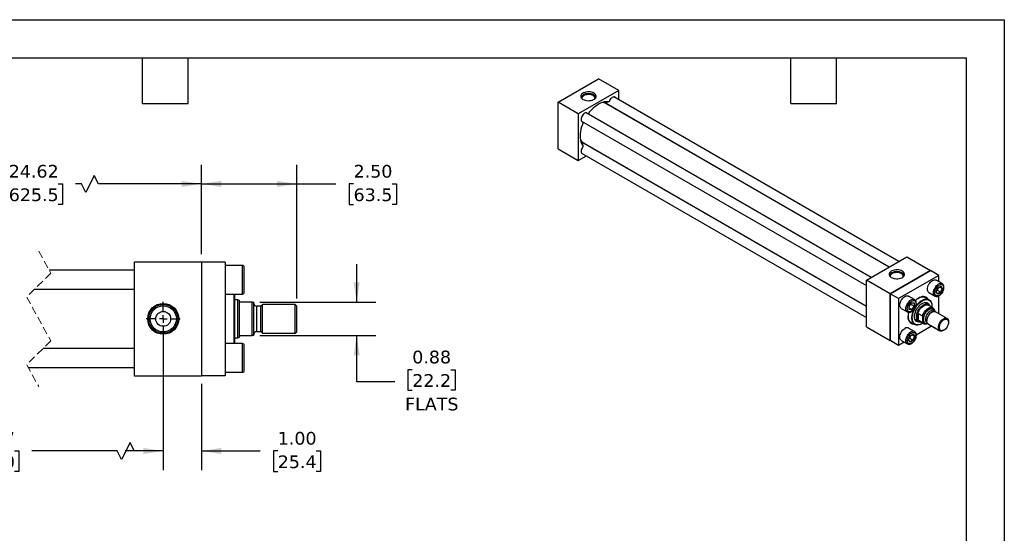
# Model space of a CAD drawing. Header units: inches. Extents: x 0 to 44, y 0 to 34.
# Tile 3 of 3: x 18.2 to 44, y 20.5 to 34. Entities that reach past the tile are written whole.
import ezdxf

# ---------------------------------------------------------------- set-up
doc = ezdxf.new("R2010")
doc.units = ezdxf.units.IN
doc.header["$LTSCALE"] = 4
doc.header["$MEASUREMENT"] = 0
for name, pattern in [('SLD-Center', [0.75, 0.6, -0.05, 0.05, -0.05]), ('SLD-Dashed', [0.075, 0.05, -0.025]), ('SLD-Solid', [0])]:
    doc.linetypes.add(name, pattern=pattern)
doc.layers.add('CENTER', color=40, linetype='SLD-Center')
doc.layers.add('DIMENSIONS', color=140, linetype='SLD-Solid', lineweight=25)
doc.layers.add('TEXT', color=140, linetype='SLD-Solid', lineweight=25)
doc.styles.add('SLDTEXTSTYLE0', font='VERDANA.TTF')
doc.dimstyles.new('SLDDIMSTYLE0', dxfattribs={"dimtxt": 0.339844, "dimasz": 0.52, "dimexe": 0, "dimexo": 0.0625, "dimgap": 0.084961, "dimtad": 0, "dimtih": 1, "dimtoh": 1, "dimrnd": 1e-09, "dimzin": 4, "dimdsep": 46, "dimtxsty": 'SLDTEXTSTYLE0', "dimsah": 1, "dimcen": 0.09, "dimadec": 0, "dimazin": 1, "dimtfac": 1, "dimtofl": 0, "dimtmove": 0, "dimatfit": 3, "dimfxl": 0, "dimfrac": 2, "dimtolj": 1, "dimtzin": 12, "dimarcsym": 0})
doc.dimstyles.new('SLDDIMSTYLE1', dxfattribs={"dimtxt": 0.339844, "dimasz": 0.52, "dimexe": 0, "dimexo": 0.0625, "dimgap": 0.084961, "dimtad": 0, "dimtih": 1, "dimtoh": 1, "dimrnd": 1e-09, "dimzin": 12, "dimdsep": 46, "dimtxsty": 'SLDTEXTSTYLE0', "dimsah": 1, "dimcen": 0.09, "dimadec": 0, "dimazin": 3, "dimtfac": 1, "dimtofl": 0, "dimtmove": 0, "dimatfit": 3, "dimfxl": 0, "dimfrac": 2, "dimtolj": 1, "dimtzin": 12, "dimarcsym": 0})
doc.dimstyles.new('SLDDIMSTYLE3', dxfattribs={"dimtxt": 0.339844, "dimasz": 0.52, "dimexe": 0, "dimexo": 0.0625, "dimgap": 0.084961, "dimtad": 0, "dimtih": 1, "dimtoh": 1, "dimrnd": 1e-09, "dimzin": 4, "dimdsep": 46, "dimtxsty": 'SLDTEXTSTYLE0', "dimsah": 1, "dimcen": 0.09, "dimadec": 0, "dimazin": 1, "dimtfac": 1, "dimtmove": 0, "dimatfit": 0, "dimfxl": 0, "dimfrac": 2, "dimtolj": 1, "dimtzin": 12, "dimarcsym": 0})
doc.dimstyles.new('SLDDIMSTYLE4', dxfattribs={"dimtxt": 0.339844, "dimasz": 0.52, "dimexe": 0, "dimexo": 0.0625, "dimgap": 0.084961, "dimtad": 0, "dimtih": 1, "dimtoh": 1, "dimrnd": 1e-09, "dimdsep": 46, "dimtxsty": 'SLDTEXTSTYLE0', "dimsah": 1, "dimcen": 0.09, "dimadec": 0, "dimazin": 2, "dimtfac": 1, "dimtmove": 0, "dimatfit": 0, "dimfxl": 0, "dimfrac": 2, "dimtolj": 1, "dimtzin": 12, "dimarcsym": 0})

# ---------------------------------------------------------------- blocks, each defined once
blk = doc.blocks.new('_D_11')
at = {"layer": 'DIMENSIONS'}
for p, q in [((27.016, 26.591), (27.016, 27.591)), ((24.477, 26.591), (27.516, 26.591)), ((24.477, 25.716), (27.516, 25.716)), ((27.016, 24.502), (27.016, 25.716)), ((28.473, 24.82), (28.359, 24.82)), ((28.359, 24.82), (28.359, 24.28)), ((29.483, 24.82), (29.597, 24.82)), ((29.597, 24.82), (29.597, 24.28)), ((28.016, 24.502), (27.016, 24.502)), ((28.359, 24.28), (28.473, 24.28)), ((29.597, 24.28), (29.483, 24.28))]:
    blk.add_line(p, q, dxfattribs=at)
for points in [[(27.016, 26.591), (27.096, 27.111), (26.936, 27.111)], [(27.016, 25.716), (26.936, 25.196), (27.096, 25.196)]]:
    blk.add_solid(points, dxfattribs=at)
at = {"layer": 'DIMENSIONS', "char_height": 0.3333, "attachment_point": 1, "style": 'SLDTEXTSTYLE0'}
for s, insert in [('0.88', (28.473, 25.32)), ('22.2', (28.473, 24.704)), ('FLATS', (28.285, 24.087))]:
    blk.add_mtext(s, dxfattribs=dict(at, insert=insert))
blk = doc.blocks.new('_D_12')
at = {"layer": 'DIMENSIONS'}
for p, q in [((21.942, 25.954), (21.942, 22.189)), ((22.942, 24.454), (22.942, 22.189)), ((21.942, 22.689), (20.942, 22.689)), ((22.942, 22.689), (24.484, 22.689)), ((24.945, 22.689), (24.83, 22.689)), ((24.83, 22.689), (24.83, 22.149)), ((25.954, 22.689), (26.069, 22.689)), ((26.069, 22.689), (26.069, 22.149)), ((24.83, 22.149), (24.945, 22.149)), ((26.069, 22.149), (25.954, 22.149))]:
    blk.add_line(p, q, dxfattribs=at)
for points in [[(21.942, 22.689), (21.422, 22.769), (21.422, 22.609)], [(22.942, 22.689), (23.462, 22.609), (23.462, 22.769)]]:
    blk.add_solid(points, dxfattribs=at)
at = {"layer": 'DIMENSIONS', "char_height": 0.3333, "attachment_point": 1, "style": 'SLDTEXTSTYLE0'}
for s, insert in [('1.00', (24.945, 23.189)), ('25.4', (24.945, 22.573))]:
    blk.add_mtext(s, dxfattribs=dict(at, insert=insert))
blk = doc.blocks.new('_D_13')
at = {"layer": 'DIMENSIONS'}
for p, q in [((13.996, 25.954), (13.996, 22.189)), ((21.942, 25.954), (21.942, 22.189)), ((21.071, 22.912), (20.849, 22.467)), ((21.182, 22.689), (21.071, 22.912)), ((13.996, 22.689), (16.285, 22.689)), ((16.745, 22.689), (16.631, 22.689)), ((16.631, 22.689), (16.631, 22.149)), ((18.038, 22.689), (18.152, 22.689)), ((18.152, 22.689), (18.152, 22.149)), ((20.738, 22.689), (18.498, 22.689)), ((20.849, 22.467), (20.738, 22.689)), ((21.942, 22.689), (21.182, 22.689)), ((16.631, 22.149), (16.745, 22.149)), ((18.152, 22.149), (18.038, 22.149))]:
    blk.add_line(p, q, dxfattribs=at)
for points in [[(13.996, 22.689), (14.516, 22.609), (14.516, 22.769)], [(21.942, 22.689), (21.422, 22.769), (21.422, 22.609)]]:
    blk.add_solid(points, dxfattribs=at)
at = {"layer": 'DIMENSIONS', "char_height": 0.3333, "attachment_point": 1, "style": 'SLDTEXTSTYLE0'}
for s, insert in [('22.87', (16.745, 23.189)), ('581.0', (16.745, 22.573))]:
    blk.add_mtext(s, dxfattribs=dict(at, insert=insert))
blk = doc.blocks.new('_D_15')
at = {"layer": 'DIMENSIONS'}
for p, q in [((13.246, 27.854), (13.246, 30.193)), ((22.942, 27.854), (22.942, 30.193)), ((20.134, 29.915), (19.912, 29.471)), ((20.245, 29.693), (20.134, 29.915)), ((13.246, 29.693), (17.431, 29.693)), ((17.891, 29.693), (17.777, 29.693)), ((17.777, 29.693), (17.777, 29.153)), ((19.184, 29.693), (19.298, 29.693)), ((19.298, 29.693), (19.298, 29.153)), ((19.801, 29.693), (19.644, 29.693)), ((19.912, 29.471), (19.801, 29.693)), ((22.942, 29.693), (20.245, 29.693)), ((17.777, 29.153), (17.891, 29.153)), ((19.298, 29.153), (19.184, 29.153))]:
    blk.add_line(p, q, dxfattribs=at)
for points in [[(13.246, 29.693), (13.766, 29.613), (13.766, 29.773)], [(22.942, 29.693), (22.422, 29.773), (22.422, 29.613)]]:
    blk.add_solid(points, dxfattribs=at)
at = {"layer": 'DIMENSIONS', "char_height": 0.3333, "attachment_point": 1, "style": 'SLDTEXTSTYLE0'}
for s, insert in [('24.62', (17.891, 30.192)), ('625.5', (17.891, 29.576))]:
    blk.add_mtext(s, dxfattribs=dict(at, insert=insert))
blk = doc.blocks.new('_D_16')
at = {"layer": 'DIMENSIONS'}
for p, q in [((22.942, 27.854), (22.942, 30.193)), ((25.442, 26.689), (25.442, 30.193)), ((22.942, 29.693), (25.442, 29.693)), ((25.442, 29.693), (26.473, 29.693)), ((26.934, 29.693), (26.82, 29.693)), ((26.82, 29.693), (26.82, 29.153)), ((27.944, 29.693), (28.058, 29.693)), ((28.058, 29.693), (28.058, 29.153)), ((26.82, 29.153), (26.934, 29.153)), ((28.058, 29.153), (27.944, 29.153))]:
    blk.add_line(p, q, dxfattribs=at)
for points in [[(22.942, 29.693), (23.462, 29.613), (23.462, 29.773)], [(25.442, 29.693), (24.922, 29.773), (24.922, 29.613)]]:
    blk.add_solid(points, dxfattribs=at)
at = {"layer": 'DIMENSIONS', "char_height": 0.3333, "attachment_point": 1, "style": 'SLDTEXTSTYLE0'}
for s, insert in [('2.50', (26.934, 30.192)), ('63.5', (26.934, 29.576))]:
    blk.add_mtext(s, dxfattribs=dict(at, insert=insert))
blk = doc.blocks.new('SW_CENTERMARKSYMBOL_4')
at = {"layer": 'CENTER', "color": 0}
for p, q in [((0, 0.2), (0, 0.444)), ((-0.2, 0), (-0.444, 0)), ((0, 0), (-0.1, 0)), ((0, 0), (0, 0.1)), ((0, 0), (0, -0.1)), ((0, 0), (0.1, 0)), ((0.2, 0), (0.444, 0)), ((0, -0.2), (0, -0.444))]:
    blk.add_line(p, q, dxfattribs=at)

msp = doc.modelspace()

# ---------------------------------------------------------------- linework, layer by layer
at = {"color": 7, "linetype": 'SLD-Solid'}
for p, q in [((0, 34), (44, 34)), ((44, 34), (44, 0))]:
    msp.add_line(p, q, dxfattribs=at)
for p, q in [((32.298, 31.84), (33.358, 32.452)), ((33.889, 32.146), (33.358, 32.452)), ((33.889, 32.146), (32.828, 31.533)), ((33.889, 31.902), (33.889, 32.146)), ((32.298, 30.615), (32.298, 31.84)), ((32.828, 31.533), (32.298, 31.84)), ((33.543, 31.813), (40.985, 27.517)), ((40.979, 27.514), (33.556, 31.799)), ((33.606, 31.77), (33.585, 31.789)), ((41.235, 27.661), (33.761, 31.976)), ((32.828, 31.533), (32.828, 30.309)), ((40.51, 27.243), (33.036, 31.558)), ((33.824, 31.644), (33.822, 31.652)), ((33.889, 31.607), (33.889, 31.614)), ((32.911, 31.341), (40.385, 27.026)), ((40.385, 26.478), (32.944, 30.774)), ((32.962, 30.77), (40.385, 26.485)), ((32.985, 30.75), (33.012, 30.742)), ((32.298, 30.615), (32.828, 30.309)), ((32.911, 30.504), (40.385, 26.189)), ((33.222, 30.613), (33.231, 30.615)), ((33.289, 30.575), (33.295, 30.578)), ((32.828, 30.309), (33.039, 30.43)), ((21.192, 24.654), (21.192, 27.654)), ((21.192, 27.654), (22.942, 27.654)), ((22.942, 27.654), (22.942, 24.654)), ((23.567, 27.644), (22.942, 27.644)), ((23.567, 27.644), (23.567, 24.664)), ((40.385, 27.171), (41.446, 27.783)), ((41.446, 27.783), (42.065, 27.426)), ((21.192, 27.429), (18.953, 27.429)), ((24.017, 27.554), (23.567, 27.554)), ((24.017, 26.804), (24.017, 27.554)), ((24.067, 26.854), (24.067, 27.504)), ((42.065, 27.426), (41.004, 26.814)), ((41.008, 26.812), (42.061, 27.42)), ((42.282, 27.292), (42.061, 27.42)), ((42.065, 27.418), (42.065, 27.426)), ((40.385, 25.946), (40.385, 27.171)), ((41.004, 26.814), (40.385, 27.171)), ((42.282, 27.292), (41.228, 26.684)), ((42.371, 27.078), (42.211, 27.17)), ((42.282, 27.129), (42.282, 27.292)), ((18.565, 26.929), (21.192, 26.929)), ((42.215, 26.859), (42.255, 26.962)), ((42.255, 26.803), (42.215, 26.859)), ((42.216, 26.861), (42.255, 26.961)), ((42.254, 26.808), (42.216, 26.862)), ((42.246, 26.901), (42.229, 26.894)), ((42.33, 26.853), (42.246, 26.901)), ((42.255, 26.962), (42.334, 27.008)), ((42.255, 26.961), (42.332, 27.006)), ((42.368, 26.951), (42.303, 26.989)), ((42.368, 26.951), (42.33, 26.853)), ((42.331, 27.005), (42.368, 26.951)), ((42.334, 27.008), (42.374, 26.952)), ((42.374, 26.952), (42.334, 26.849)), ((42.368, 27.08), (42.371, 27.078)), ((23.567, 26.804), (24.017, 26.804)), ((23.804, 25.504), (23.804, 26.804)), ((23.824, 26.154), (23.824, 26.804)), ((23.898, 26.654), (23.824, 26.654)), ((23.942, 26.638), (23.898, 26.654)), ((23.898, 25.654), (23.898, 26.654)), ((23.942, 26.623), (23.942, 26.638)), ((23.942, 25.685), (23.942, 26.623)), ((41.004, 26.814), (41.004, 25.589)), ((41.228, 26.684), (41.008, 26.812)), ((41.008, 25.595), (41.008, 26.812)), ((41.228, 26.684), (41.228, 25.467)), ((41.646, 26.66), (41.487, 26.751)), ((42.026, 26.656), (41.904, 26.727)), ((42.024, 26.845), (42.183, 26.753)), ((42.33, 26.853), (42.254, 26.809)), ((42.334, 26.849), (42.255, 26.803)), ((42.282, 26.292), (42.282, 26.758)), ((24.277, 26.591), (23.973, 26.591)), ((24.277, 25.716), (24.277, 26.591)), ((24.277, 26.591), (24.317, 26.591)), ((24.317, 25.716), (24.317, 26.591)), ((24.504, 26.486), (24.392, 26.486)), ((24.392, 26.486), (24.392, 25.822)), ((24.547, 26.529), (24.504, 26.486)), ((24.504, 25.822), (24.504, 26.486)), ((25.402, 26.529), (24.547, 26.529)), ((24.547, 25.779), (24.547, 26.529)), ((25.442, 26.489), (25.402, 26.529)), ((25.402, 25.779), (25.402, 26.529)), ((25.442, 25.818), (25.442, 26.489)), ((41.299, 26.427), (41.458, 26.335)), ((41.501, 26.493), (41.57, 26.579)), ((41.501, 26.401), (41.501, 26.493)), ((41.57, 26.395), (41.501, 26.401)), ((41.502, 26.493), (41.569, 26.577)), ((41.502, 26.404), (41.502, 26.493)), ((41.567, 26.4), (41.502, 26.438)), ((41.567, 26.4), (41.502, 26.406)), ((41.547, 26.55), (41.549, 26.531)), ((41.633, 26.483), (41.549, 26.531)), ((41.633, 26.483), (41.567, 26.4)), ((41.569, 26.577), (41.634, 26.571)), ((41.57, 26.579), (41.639, 26.573)), ((41.639, 26.481), (41.57, 26.395)), ((41.633, 26.571), (41.633, 26.483)), ((41.639, 26.573), (41.639, 26.481)), ((41.997, 26.529), (41.904, 26.583)), ((42.128, 26.444), (42.009, 26.513)), ((42.104, 26.476), (42.104, 26.484)), ((42.141, 26.349), (42.13, 26.355)), ((42.498, 26.168), (42.196, 26.342)), ((23.824, 25.504), (23.824, 26.154)), ((41.654, 26.15), (41.747, 26.096)), ((41.722, 26.158), (41.722, 26.257)), ((41.744, 26.292), (41.852, 26.23)), ((41.744, 26.292), (41.744, 26.123)), ((41.852, 26.061), (41.744, 26.123)), ((41.767, 26.094), (41.886, 26.025)), ((41.866, 26.105), (41.866, 26.17)), ((41.969, 26.121), (41.969, 26.103)), ((42.102, 26.333), (42.087, 26.324)), ((42.537, 26.066), (42.537, 26.082)), ((40.385, 25.946), (41.004, 25.589)), ((41.646, 25.823), (41.487, 25.914)), ((41.53, 26.077), (41.652, 26.007)), ((41.692, 25.735), (42.095, 25.967)), ((41.839, 26.025), (41.846, 26.03)), ((41.964, 26.068), (41.975, 26.061)), ((42.008, 26.017), (42.311, 25.843)), ((42.024, 26.008), (42.183, 25.916)), ((42.404, 25.852), (42.418, 25.86)), ((23.824, 25.654), (23.898, 25.654)), ((23.898, 25.654), (23.942, 25.67)), ((23.942, 25.67), (23.942, 25.685)), ((23.973, 25.716), (24.277, 25.716)), ((24.317, 25.716), (24.277, 25.716)), ((24.392, 25.822), (24.504, 25.822)), ((24.504, 25.822), (24.547, 25.779)), ((24.547, 25.779), (25.402, 25.779)), ((25.402, 25.779), (25.442, 25.818)), ((41.004, 25.589), (41.011, 25.593)), ((41.008, 25.595), (41.228, 25.467)), ((41.299, 25.59), (41.458, 25.498)), ((41.49, 25.604), (41.53, 25.707)), ((41.53, 25.547), (41.49, 25.604)), ((41.491, 25.605), (41.53, 25.706)), ((41.529, 25.552), (41.492, 25.606)), ((41.521, 25.646), (41.504, 25.638)), ((41.521, 25.646), (41.605, 25.597)), ((41.605, 25.597), (41.529, 25.553)), ((41.53, 25.707), (41.61, 25.753)), ((41.53, 25.706), (41.608, 25.75)), ((41.61, 25.593), (41.53, 25.547)), ((41.643, 25.696), (41.578, 25.733)), ((41.643, 25.696), (41.605, 25.597)), ((41.606, 25.749), (41.643, 25.696)), ((41.61, 25.753), (41.65, 25.696)), ((41.65, 25.696), (41.61, 25.593)), ((21.192, 25.379), (18.79, 25.379)), ((24.017, 25.504), (23.567, 25.504)), ((24.017, 24.754), (24.017, 25.504)), ((24.067, 25.129), (24.067, 25.454)), ((41.228, 25.467), (41.37, 25.549)), ((41.461, 25.496), (41.458, 25.498)), ((24.067, 24.804), (24.067, 25.129)), ((18.403, 24.879), (21.192, 24.879)), ((22.942, 24.654), (21.192, 24.654)), ((23.567, 24.664), (22.942, 24.664)), ((23.567, 24.754), (24.017, 24.754))]:
    msp.add_line(p, q)
at = {"color": 7, "linetype": 'SLD-Dashed', "lineweight": 18}
for p, q in [((18.678, 27.929), (18.993, 27.356)), ((18.993, 27.356), (18.363, 26.726)), ((18.363, 26.726), (18.993, 25.581)), ((18.993, 25.581), (18.363, 24.951)), ((18.363, 24.951), (18.678, 24.379))]:
    msp.add_line(p, q, dxfattribs=at)
at = {"flags": 128}
for points in [[(33.237, 32.075), (33.208, 32.089), (33.175, 32.1), (33.14, 32.107), (33.103, 32.11), (33.065, 32.109), (33.029, 32.104), (32.995, 32.095), (32.964, 32.083), (32.937, 32.067), (32.916, 32.05), (32.901, 32.03), (32.893, 32.009), (32.891, 31.987), (32.896, 31.966), (32.908, 31.945), (32.926, 31.926), (32.95, 31.91), (32.979, 31.896), (33.011, 31.886), (33.047, 31.879), (33.084, 31.876), (33.121, 31.877), (33.158, 31.882), (33.192, 31.89), (33.223, 31.903), (33.249, 31.918), (33.27, 31.936), (33.286, 31.955), (33.294, 31.976), (33.296, 31.998), (33.291, 32.019), (33.279, 32.04), (33.261, 32.059), (33.237, 32.075)], [(33.227, 32.029), (33.199, 32.043), (33.166, 32.053), (33.13, 32.059), (33.093, 32.061), (33.056, 32.059), (33.021, 32.053), (32.988, 32.043), (32.959, 32.029), (32.936, 32.013), (32.918, 31.994), (32.908, 31.973), (32.904, 31.952), (32.904, 31.951)], [(33.215, 32.008), (33.188, 32.02), (33.157, 32.03), (33.124, 32.035), (33.089, 32.037), (33.054, 32.034), (33.022, 32.028), (32.992, 32.018), (32.966, 32.004), (32.945, 31.988), (32.931, 31.97), (32.923, 31.95), (32.922, 31.93)], [(33.634, 31.844), (33.592, 31.85), (33.548, 31.85), (33.503, 31.843), (33.455, 31.83), (33.407, 31.81), (33.358, 31.785), (33.31, 31.754), (33.262, 31.718), (33.214, 31.676), (33.169, 31.63), (33.125, 31.58), (33.083, 31.527)], [(33.536, 31.818), (33.499, 31.829), (33.467, 31.833)], [(33.806, 31.95), (33.795, 31.965), (33.779, 31.973), (33.761, 31.976), (33.74, 31.972), (33.718, 31.962), (33.697, 31.946), (33.676, 31.925), (33.658, 31.9), (33.644, 31.873), (33.634, 31.844)], [(33.081, 31.532), (33.073, 31.543), (33.059, 31.553), (33.041, 31.558), (33.02, 31.555), (32.999, 31.546), (32.977, 31.532), (32.956, 31.512), (32.938, 31.488), (32.922, 31.461), (32.911, 31.433), (32.904, 31.405), (32.902, 31.379), (32.905, 31.356), (32.913, 31.337), (32.926, 31.324), (32.942, 31.317), (32.956, 31.315)], [(32.961, 31.316), (32.936, 31.253), (32.914, 31.19), (32.897, 31.127), (32.885, 31.066), (32.878, 31.006), (32.875, 30.948), (32.878, 30.893), (32.885, 30.842), (32.897, 30.795), (32.914, 30.751), (32.936, 30.713), (32.961, 30.68)], [(32.888, 30.83), (32.908, 30.804), (32.936, 30.778)], [(32.961, 30.68), (32.942, 30.657), (32.926, 30.631), (32.913, 30.603), (32.905, 30.575), (32.902, 30.548), (32.904, 30.524), (32.911, 30.505), (32.922, 30.49), (32.938, 30.481), (32.956, 30.478)], [(41.324, 27.407), (41.295, 27.42), (41.263, 27.431), (41.227, 27.438), (41.19, 27.441), (41.153, 27.44), (41.116, 27.435), (41.082, 27.426), (41.051, 27.414), (41.025, 27.399), (41.004, 27.381), (40.989, 27.361), (40.98, 27.34), (40.978, 27.318), (40.983, 27.297), (40.995, 27.277), (41.013, 27.258), (41.037, 27.241), (41.066, 27.227), (41.099, 27.217), (41.134, 27.21), (41.171, 27.207), (41.209, 27.208), (41.245, 27.213), (41.279, 27.222), (41.31, 27.234), (41.337, 27.249), (41.358, 27.267), (41.373, 27.287), (41.382, 27.308), (41.383, 27.329), (41.378, 27.351), (41.366, 27.371), (41.348, 27.39), (41.324, 27.407)], [(41.315, 27.36), (41.286, 27.374), (41.253, 27.384), (41.218, 27.39), (41.181, 27.392), (41.144, 27.39), (41.108, 27.384), (41.076, 27.374), (41.047, 27.36), (41.023, 27.344), (41.006, 27.325), (40.995, 27.304), (40.991, 27.283), (40.991, 27.282)], [(41.302, 27.339), (41.275, 27.352), (41.245, 27.361), (41.211, 27.366), (41.176, 27.368), (41.142, 27.365), (41.109, 27.359), (41.079, 27.349), (41.053, 27.335), (41.033, 27.319), (41.018, 27.301), (41.01, 27.281), (41.009, 27.261)], [(42.024, 26.845), (42.024, 26.845), (42.007, 26.859), (41.995, 26.878), (41.988, 26.903), (41.985, 26.931), (41.988, 26.962), (41.995, 26.995), (42.007, 27.029), (42.024, 27.062), (42.044, 27.092), (42.067, 27.12), (42.092, 27.143), (42.118, 27.161), (42.144, 27.173), (42.168, 27.178), (42.191, 27.177), (42.211, 27.17)], [(42.183, 26.753), (42.183, 26.753), (42.167, 26.767), (42.154, 26.786), (42.147, 26.811), (42.144, 26.839), (42.147, 26.87), (42.154, 26.903), (42.167, 26.937), (42.183, 26.97), (42.203, 27), (42.226, 27.028), (42.251, 27.051), (42.277, 27.069), (42.303, 27.081), (42.328, 27.086), (42.35, 27.085), (42.368, 27.08)], [(41.299, 26.427), (41.299, 26.427), (41.283, 26.44), (41.27, 26.46), (41.263, 26.484), (41.26, 26.513), (41.263, 26.544), (41.27, 26.577), (41.283, 26.61), (41.299, 26.643), (41.319, 26.674), (41.342, 26.701), (41.367, 26.724), (41.393, 26.742), (41.419, 26.754), (41.444, 26.76), (41.467, 26.759), (41.487, 26.751)], [(41.46, 26.334), (41.458, 26.335), (41.442, 26.349), (41.43, 26.368), (41.422, 26.392), (41.419, 26.421), (41.422, 26.452), (41.43, 26.485), (41.442, 26.519), (41.458, 26.551), (41.478, 26.582), (41.501, 26.609), (41.526, 26.632), (41.552, 26.65), (41.578, 26.662), (41.603, 26.668), (41.626, 26.667), (41.646, 26.66)], [(41.862, 26.039), (41.828, 26.02), (41.793, 26.005), (41.758, 25.997), (41.725, 25.994), (41.695, 25.999), (41.667, 26.01), (41.643, 26.027), (41.623, 26.049), (41.607, 26.078), (41.596, 26.111), (41.59, 26.148), (41.588, 26.189), (41.592, 26.232), (41.601, 26.278), (41.614, 26.324), (41.632, 26.37), (41.654, 26.416), (41.68, 26.46), (41.709, 26.501), (41.741, 26.539), (41.775, 26.573), (41.81, 26.602), (41.846, 26.625), (41.846, 26.625)], [(41.646, 26.66), (41.646, 26.66), (41.648, 26.658)], [(42.004, 26.669), (41.99, 26.689), (41.968, 26.711), (41.942, 26.726), (41.913, 26.736), (41.881, 26.74), (41.847, 26.737), (41.811, 26.727), (41.774, 26.712), (41.737, 26.69), (41.7, 26.663), (41.67, 26.637)], [(41.671, 26.471), (41.672, 26.472), (41.701, 26.513), (41.734, 26.551), (41.768, 26.585), (41.803, 26.614), (41.839, 26.637), (41.875, 26.655), (41.911, 26.667), (41.945, 26.673), (41.977, 26.672), (42.006, 26.665), (42.033, 26.652), (42.056, 26.633), (42.074, 26.608), (42.089, 26.578), (42.099, 26.543), (42.103, 26.505), (42.104, 26.484)], [(41.75, 26.698), (41.781, 26.714), (41.817, 26.726), (41.851, 26.731), (41.883, 26.731), (41.913, 26.724), (41.94, 26.71), (41.959, 26.695)], [(41.846, 26.625), (41.882, 26.643), (41.917, 26.655), (41.951, 26.66), (41.983, 26.659), (42.012, 26.651), (42.038, 26.637), (42.06, 26.617), (42.078, 26.592), (42.091, 26.561), (42.1, 26.526), (42.104, 26.487), (42.104, 26.458)], [(41.839, 26.025), (41.803, 26.007), (41.768, 25.995), (41.734, 25.99), (41.701, 25.99), (41.672, 25.998), (41.645, 26.011), (41.623, 26.03), (41.604, 26.055), (41.589, 26.085), (41.58, 26.119), (41.575, 26.158), (41.575, 26.2), (41.58, 26.244), (41.589, 26.29), (41.604, 26.336), (41.623, 26.383), (41.64, 26.418)], [(41.799, 26.075), (41.784, 26.071), (41.755, 26.068), (41.728, 26.072), (41.704, 26.082), (41.684, 26.097), (41.667, 26.119), (41.655, 26.146), (41.648, 26.177), (41.646, 26.212), (41.648, 26.249), (41.655, 26.289), (41.667, 26.329), (41.684, 26.37), (41.704, 26.409), (41.728, 26.447), (41.755, 26.481), (41.784, 26.512), (41.815, 26.538), (41.846, 26.559), (41.878, 26.574), (41.908, 26.583), (41.937, 26.586), (41.964, 26.583), (41.988, 26.573), (42.008, 26.557), (42.025, 26.536), (42.037, 26.509), (42.041, 26.494)], [(41.696, 26.21), (41.698, 26.246), (41.706, 26.284), (41.718, 26.323), (41.735, 26.361), (41.756, 26.398), (41.78, 26.433), (41.806, 26.464), (41.835, 26.49), (41.865, 26.512), (41.895, 26.528), (41.924, 26.537), (41.952, 26.54), (41.977, 26.537), (42, 26.527), (42.019, 26.511), (42.025, 26.503)], [(41.722, 26.257), (41.732, 26.295), (41.747, 26.334), (41.766, 26.372), (41.789, 26.408), (41.815, 26.44), (41.843, 26.468), (41.873, 26.491), (41.903, 26.509), (41.932, 26.52), (41.961, 26.524), (41.987, 26.522), (42.009, 26.513)], [(41.852, 26.23), (41.867, 26.268), (41.886, 26.305), (41.909, 26.341), (41.935, 26.372), (41.962, 26.4), (41.992, 26.423), (42.021, 26.44), (42.051, 26.451), (42.079, 26.456), (42.104, 26.453), (42.127, 26.445), (42.146, 26.43), (42.161, 26.409)], [(41.866, 26.17), (41.874, 26.207), (41.886, 26.244), (41.904, 26.281), (41.925, 26.316), (41.95, 26.348), (41.977, 26.376), (42.006, 26.399), (42.035, 26.416), (42.064, 26.426), (42.091, 26.43), (42.116, 26.426), (42.137, 26.416), (42.154, 26.399), (42.167, 26.376), (42.175, 26.348)], [(42.129, 26.356), (42.126, 26.357), (42.106, 26.363), (42.083, 26.361), (42.059, 26.353), (42.035, 26.339), (42.011, 26.319), (41.988, 26.295), (41.968, 26.267), (41.952, 26.236), (41.94, 26.205), (41.932, 26.173), (41.93, 26.144)], [(42.008, 26.017), (42.008, 26.017), (41.992, 26.031), (41.979, 26.05), (41.972, 26.075), (41.969, 26.103), (41.972, 26.134), (41.979, 26.168), (41.992, 26.201), (42.008, 26.234), (42.028, 26.264), (42.051, 26.292), (42.076, 26.315), (42.102, 26.333), (42.128, 26.345), (42.153, 26.35), (42.176, 26.349), (42.196, 26.342)], [(41.983, 26.537), (41.98, 26.565), (41.979, 26.575)], [(41.49, 26.324), (41.489, 26.321), (41.48, 26.275), (41.477, 26.23), (41.478, 26.187), (41.484, 26.149), (41.495, 26.114), (41.511, 26.084), (41.531, 26.059), (41.555, 26.04), (41.583, 26.027), (41.613, 26.021), (41.629, 26.02)], [(41.584, 26.046), (41.575, 26.049), (41.549, 26.062), (41.526, 26.081), (41.507, 26.107), (41.492, 26.137), (41.482, 26.172), (41.477, 26.211), (41.477, 26.225)], [(41.784, 26.084), (41.78, 26.085), (41.756, 26.092), (41.735, 26.105), (41.718, 26.124), (41.706, 26.148), (41.698, 26.177), (41.696, 26.21)], [(41.698, 26.088), (41.707, 26.092), (41.733, 26.104)], [(42.272, 25.929), (42.274, 25.96), (42.282, 25.993), (42.294, 26.027), (42.311, 26.059), (42.331, 26.09), (42.354, 26.117), (42.378, 26.14), (42.404, 26.158), (42.43, 26.17), (42.455, 26.176), (42.478, 26.175), (42.498, 26.168), (42.515, 26.154), (42.527, 26.134), (42.534, 26.11), (42.537, 26.082), (42.537, 26.082)], [(42.3, 25.929), (42.302, 25.959), (42.31, 25.99), (42.322, 26.022), (42.339, 26.053), (42.359, 26.082), (42.382, 26.106), (42.406, 26.126), (42.431, 26.141), (42.455, 26.149), (42.478, 26.15), (42.498, 26.145), (42.514, 26.133), (42.527, 26.115), (42.534, 26.093), (42.537, 26.066), (42.534, 26.036), (42.527, 26.004), (42.514, 25.972), (42.498, 25.941), (42.478, 25.913), (42.455, 25.888), (42.431, 25.868), (42.406, 25.854), (42.382, 25.846), (42.359, 25.844), (42.339, 25.849), (42.322, 25.861), (42.31, 25.879), (42.302, 25.902), (42.3, 25.929)], [(41.299, 25.59), (41.299, 25.59), (41.283, 25.603), (41.27, 25.623), (41.263, 25.647), (41.26, 25.676), (41.263, 25.707), (41.27, 25.74), (41.283, 25.774), (41.299, 25.806), (41.319, 25.837), (41.342, 25.864), (41.367, 25.887), (41.393, 25.905)], [(41.993, 26.03), (41.992, 26.029), (41.962, 26.018), (41.935, 26.014), (41.909, 26.016), (41.886, 26.025), (41.867, 26.04), (41.852, 26.061)], [(42.024, 26.008), (42.024, 26.008), (42.022, 26.01)], [(42.183, 25.916), (42.183, 25.916), (42.181, 25.918)], [(42.404, 25.852), (42.404, 25.852), (42.378, 25.84), (42.354, 25.834), (42.331, 25.835), (42.311, 25.843), (42.294, 25.856), (42.282, 25.876), (42.274, 25.9), (42.272, 25.929)], [(41.458, 25.498), (41.458, 25.498), (41.442, 25.512), (41.43, 25.531), (41.422, 25.555), (41.419, 25.584), (41.422, 25.615), (41.43, 25.648), (41.442, 25.682), (41.458, 25.714), (41.478, 25.745), (41.501, 25.772), (41.526, 25.795), (41.552, 25.813)]]:
    msp.add_lwpolyline(points, dxfattribs=at)
for radius in [0.405, 0.379, 0.344, 0.195]:
    msp.add_circle((21.942, 26.154), radius)
for centre, radius, start, end in [((33.19, 31.944), 0.093, 4.2216, 66.3757), ((33.183, 31.932), 0.0818, 358.401, 67.0468), ((33.449, 31.608), 0.218, 60.7459, 90.6682), ((33.583, 31.841), 0.0522, 206.8885, 225.473), ((33.579, 31.843), 0.0525, 255.9177, 273.0683), ((33.071, 30.955), 0.215, 209.262, 239.5025), ((32.939, 30.726), 0.0522, 74.5167, 93.1037), ((32.935, 30.728), 0.0525, 26.9236, 44.0869), ((24.017, 27.504), 0.05, 359.9991, 90.0008), ((41.27, 27.264), 0.0818, 358.401, 67.0468), ((41.277, 27.275), 0.093, 4.2216, 66.3757), ((24.017, 26.854), 0.05, 269.9992, 0.0009), ((24.392, 26.561), 0.075, 179.9999, 269.9999), ((41.892, 26.487), 0.123, 14.6173, 48.6879), ((41.731, 26.208), 0.123, 251.3162, 285.3894), ((41.943, 26.208), 0.226, 167.446, 192.554), ((41.818, 26.177), 0.0976, 190.9013, 238.4249), ((41.955, 26.113), 0.0891, 184.9239, 294.3257), ((42.012, 26.135), 0.0826, 174.0114, 234.6991), ((42.224, 26.109), 0.254, 122.5299, 177.4754), ((41.448, 25.829), 0.0943, 65.6929, 125.6176), ((41.607, 25.737), 0.0945, 65.9871, 125.5919), ((24.392, 25.747), 0.075, 90.0001, 180.0001), ((24.017, 25.454), 0.05, 359.9991, 90.0008), ((24.017, 24.804), 0.05, 269.9992, 0.0009)]:
    msp.add_arc(centre, radius, start, end)
for centre, major_axis, ratio, start_param, end_param in [((42.212, 26.861), (0.00431, 0.00052), 0.565702, 5.357412, 5.989383), ((42.252, 26.964), (0.00321, -0.00275), 0.218355, 0.076754, 0.708725), ((42.332, 27.01), (0.00099, 0.00446), 0.697855, 3.709862, 4.495341), ((42.371, 26.953), (0.00431, 0.00052), 0.565702, 3.786616, 5.357412), ((42.252, 26.804), (0.00099, 0.00446), 0.697855, 4.495341, 5.714916), ((42.332, 26.85), (0.00321, -0.00275), 0.218355, 0.708725, 2.279522), ((41.498, 26.495), (0.00399, -0.0014), 0.218224, 5.57449, 6.206482), ((41.498, 26.403), (0.00337, 0.00308), 0.697843, 4.929575, 5.714973), ((41.567, 26.396), (-0.0017, 0.004), 0.565779, 4.067474, 5.63827), ((41.567, 26.581), (-0.0017, 0.004), 0.565779, 3.435482, 4.067474), ((41.636, 26.482), (0.00399, -0.0014), 0.218224, 4.003694, 5.57449), ((41.636, 26.575), (0.00337, 0.00308), 0.697843, 3.709805, 4.929575), ((41.487, 25.606), (0.00431, 0.00052), 0.565702, 5.357412, 5.989383), ((41.527, 25.708), (0.00321, -0.00275), 0.218355, 0.076754, 0.708725), ((41.607, 25.595), (0.00321, -0.00275), 0.218355, 0.708725, 2.279522), ((41.607, 25.755), (0.00099, 0.00446), 0.697855, 3.709862, 4.495341), ((41.647, 25.698), (0.00431, 0.00052), 0.565702, 3.786616, 5.357412), ((41.527, 25.549), (0.00099, 0.00446), 0.697855, 4.495341, 5.714916)]:
    msp.add_ellipse(centre, major_axis=major_axis, ratio=ratio, start_param=start_param, end_param=end_param)
for points, knots in [([(33.634, 31.844), (33.623, 31.843), (33.612, 31.841), (33.592, 31.837), (33.583, 31.835), (33.566, 31.831), (33.558, 31.829), (33.548, 31.825), (33.545, 31.824), (33.54, 31.821), (33.538, 31.819), (33.536, 31.818)], [0, 0, 0, 0, 0.25, 0.25, 0.5, 0.5, 0.75, 0.75, 0.875, 0.875, 1, 1, 1, 1]), ([(32.961, 30.68), (32.957, 30.691), (32.954, 30.701), (32.947, 30.72), (32.944, 30.729), (32.939, 30.746), (32.937, 30.754), (32.935, 30.764), (32.935, 30.768), (32.935, 30.773), (32.935, 30.776), (32.936, 30.778)], [0, 0, 0, 0, 0.25, 0.25, 0.5, 0.5, 0.75, 0.75, 0.875, 0.875, 1, 1, 1, 1]), ([(42.18, 26.839), (42.18, 26.874), (42.192, 26.915), (42.235, 26.99), (42.264, 27.021), (42.325, 27.056), (42.354, 27.059), (42.397, 27.034), (42.409, 27.007), (42.409, 26.972)], [0, 0, 0, 0, 0.25, 0.25, 0.5, 0.5, 0.75, 0.75, 1, 1, 1, 1]), ([(42.409, 26.972), (42.409, 26.937), (42.397, 26.896), (42.354, 26.821), (42.325, 26.79), (42.264, 26.755), (42.235, 26.752), (42.192, 26.777), (42.18, 26.804), (42.18, 26.839)], [0, 0, 0, 0, 0.25, 0.25, 0.5, 0.5, 0.75, 0.75, 1, 1, 1, 1]), ([(42.184, 26.753), (42.189, 26.75), (42.201, 26.744), (42.222, 26.742), (42.245, 26.743), (42.267, 26.75), (42.29, 26.761), (42.311, 26.775), (42.33, 26.792), (42.346, 26.809), (42.36, 26.826), (42.371, 26.841), (42.377, 26.852), (42.38, 26.856)], [0, 0, 0, 0, 0.091448, 0.195527, 0.301681, 0.408015, 0.511926, 0.611234, 0.719074, 0.799044, 0.866747, 0.948436, 1, 1, 1, 1]), ([(42.268, 26.968), (42.264, 26.963), (42.253, 26.943), (42.249, 26.918), (42.246, 26.901)], [0, 0, 0, 0, 0.298773, 1, 1, 1, 1]), ([(42.38, 26.856), (42.385, 26.866), (42.393, 26.881), (42.402, 26.902), (42.408, 26.921), (42.413, 26.943), (42.416, 26.965), (42.417, 26.987), (42.415, 27.009), (42.41, 27.029), (42.401, 27.048), (42.389, 27.064), (42.377, 27.075), (42.369, 27.079), (42.367, 27.079)], [0, 0, 0, 0, 0.1178863, 0.1657439, 0.2444687, 0.3250708, 0.410529, 0.498695, 0.588966, 0.6808449, 0.7740742, 0.8689418, 0.9670413, 1, 1, 1, 1]), ([(23.973, 26.591), (23.971, 26.591), (23.968, 26.592), (23.962, 26.593), (23.955, 26.596), (23.946, 26.604), (23.942, 26.615), (23.942, 26.622), (23.942, 26.623)], [0, 0, 0, 0, 0.098559, 0.207708, 0.349045, 0.55581, 0.944336, 1, 1, 1, 1]), ([(41.57, 26.354), (41.539, 26.337), (41.51, 26.334), (41.467, 26.359), (41.455, 26.385), (41.455, 26.456), (41.467, 26.497), (41.51, 26.571), (41.539, 26.602), (41.57, 26.62)], [0, 0, 0, 0, 0.25, 0.25, 0.5, 0.5, 0.75, 0.75, 1, 1, 1, 1]), ([(41.57, 26.62), (41.6, 26.637), (41.629, 26.64), (41.672, 26.615), (41.685, 26.589), (41.685, 26.518), (41.672, 26.477), (41.629, 26.403), (41.6, 26.372), (41.57, 26.354)], [0, 0, 0, 0, 0.25, 0.25, 0.5, 0.5, 0.75, 0.75, 1, 1, 1, 1]), ([(41.655, 26.438), (41.66, 26.448), (41.668, 26.462), (41.677, 26.484), (41.683, 26.502), (41.688, 26.524), (41.692, 26.546), (41.692, 26.569), (41.69, 26.59), (41.685, 26.611), (41.677, 26.629), (41.665, 26.646), (41.654, 26.654), (41.649, 26.658)], [0, 0, 0, 0, 0.122263, 0.171898, 0.253545, 0.33714, 0.425771, 0.517211, 0.610833, 0.706124, 0.802814, 0.901204, 1, 1, 1, 1]), ([(41.461, 26.334), (41.466, 26.332), (41.477, 26.326), (41.497, 26.323), (41.52, 26.325), (41.543, 26.332), (41.565, 26.342), (41.586, 26.357), (41.605, 26.374), (41.621, 26.391), (41.635, 26.407), (41.646, 26.423), (41.652, 26.434), (41.655, 26.438)], [0, 0, 0, 0, 0.082421, 0.187534, 0.294743, 0.402134, 0.507077, 0.607372, 0.716283, 0.797047, 0.865423, 0.947923, 1, 1, 1, 1]), ([(41.549, 26.531), (41.534, 26.518), (41.515, 26.503), (41.504, 26.483), (41.502, 26.48)], [0, 0, 0, 0, 0.821628, 1, 1, 1, 1]), ([(42.159, 26.348), (42.158, 26.354), (42.154, 26.369), (42.141, 26.388), (42.123, 26.404), (42.1, 26.412), (42.074, 26.413), (42.047, 26.406), (42.02, 26.394), (41.994, 26.375), (41.967, 26.351), (41.941, 26.321), (41.918, 26.286), (41.899, 26.249), (41.886, 26.211), (41.878, 26.175), (41.877, 26.154), (41.877, 26.144)], [0, 0, 0, 0, 0.044097, 0.11396, 0.185305, 0.25665, 0.326513, 0.393587, 0.45687, 0.520153, 0.587227, 0.65709, 0.728435, 0.79978, 0.869643, 0.936717, 1, 1, 1, 1]), ([(41.722, 26.257), (41.723, 26.261), (41.724, 26.264), (41.726, 26.272), (41.727, 26.276), (41.731, 26.283), (41.733, 26.286), (41.736, 26.29), (41.738, 26.291), (41.741, 26.293), (41.743, 26.293), (41.744, 26.292)], [0, 0, 0, 0, 0.25, 0.25, 0.5, 0.5, 0.75, 0.75, 0.875, 0.875, 1, 1, 1, 1]), ([(41.744, 26.123), (41.743, 26.124), (41.741, 26.125), (41.738, 26.128), (41.736, 26.13), (41.733, 26.135), (41.731, 26.138), (41.727, 26.144), (41.726, 26.147), (41.724, 26.152), (41.723, 26.155), (41.722, 26.158)], [0, 0, 0, 0, 0.125, 0.125, 0.25, 0.25, 0.5, 0.5, 0.75, 0.75, 1, 1, 1, 1]), ([(41.877, 26.144), (41.877, 26.134), (41.878, 26.113), (41.886, 26.087), (41.899, 26.065), (41.918, 26.049), (41.941, 26.041), (41.963, 26.04), (41.977, 26.044), (41.982, 26.045)], [0, 0, 0, 0, 0.140612, 0.2896466, 0.4448771, 0.6034019, 0.7619267, 0.9171572, 1, 1, 1, 1]), ([(23.942, 25.685), (23.943, 25.692), (23.945, 25.701), (23.953, 25.71), (23.96, 25.714), (23.966, 25.716), (23.97, 25.716), (23.972, 25.716), (23.973, 25.716)], [0, 0, 0, 0, 0.424681, 0.549711, 0.759, 0.859418, 0.975069, 1, 1, 1, 1]), ([(41.455, 25.584), (41.455, 25.619), (41.467, 25.66), (41.51, 25.734), (41.539, 25.765), (41.6, 25.8), (41.629, 25.803), (41.672, 25.778), (41.685, 25.752), (41.685, 25.716)], [0, 0, 0, 0, 0.25, 0.25, 0.5, 0.5, 0.75, 0.75, 1, 1, 1, 1]), ([(41.685, 25.716), (41.685, 25.681), (41.672, 25.64), (41.629, 25.566), (41.6, 25.535), (41.539, 25.5), (41.51, 25.497), (41.467, 25.522), (41.455, 25.549), (41.455, 25.584)], [0, 0, 0, 0, 0.25, 0.25, 0.5, 0.5, 0.75, 0.75, 1, 1, 1, 1]), ([(41.462, 25.496), (41.467, 25.494), (41.478, 25.489), (41.497, 25.486), (41.52, 25.488), (41.543, 25.495), (41.565, 25.505), (41.586, 25.52), (41.605, 25.537), (41.621, 25.554), (41.635, 25.57), (41.646, 25.586), (41.652, 25.597), (41.655, 25.601)], [0, 0, 0, 0, 0.075131, 0.181079, 0.28914, 0.397384, 0.503161, 0.604252, 0.714029, 0.795435, 0.864354, 0.947509, 1, 1, 1, 1]), ([(41.543, 25.713), (41.54, 25.707), (41.528, 25.687), (41.524, 25.663), (41.521, 25.646)], [0, 0, 0, 0, 0.298773, 1, 1, 1, 1]), ([(41.655, 25.601), (41.66, 25.611), (41.668, 25.625), (41.677, 25.647), (41.683, 25.665), (41.688, 25.687), (41.692, 25.709), (41.692, 25.732), (41.69, 25.753), (41.685, 25.774), (41.677, 25.793), (41.664, 25.809), (41.653, 25.819), (41.646, 25.822), (41.645, 25.823)], [0, 0, 0, 0, 0.1199554, 0.1686531, 0.2487596, 0.3307765, 0.4177346, 0.5074481, 0.5993036, 0.6927952, 0.7876608, 0.8841935, 0.9840149, 1, 1, 1, 1])]:
    msp.add_open_spline(points, degree=3, knots=knots)
for points in [[(42.161, 26.409), (42.167, 26.388), (42.172, 26.368), (42.175, 26.348)], [(41.866, 26.17), (41.863, 26.189), (41.858, 26.21), (41.852, 26.23)], [(41.852, 26.061), (41.858, 26.074), (41.863, 26.089), (41.866, 26.105)]]:
    msp.add_open_spline(points, degree=3)
at = {"layer": 'TEXT'}
for p, q in [((1, 33), (43, 33)), ((21.4, 31.8), (21.4, 33)), ((22.6, 31.8), (22.6, 33)), ((38.4, 31.8), (38.4, 33)), ((39.6, 31.8), (39.6, 33)), ((43, 33), (43, 1)), ((21.4, 31.8), (22.6, 31.8)), ((38.4, 31.8), (39.6, 31.8))]:
    msp.add_line(p, q, dxfattribs=at)

# ---------------------------------------------------------------- block references
at = {"layer": 'CENTER'}
msp.add_blockref('SW_CENTERMARKSYMBOL_4', (21.942, 26.154), dxfattribs=at)

# ---------------------------------------------------------------- dimensions: what is measured, and where the dimension line sits
at = {"layer": 'DIMENSIONS'}
for base, p1, p2, text, picture, middle in [((22.942, 29.693), (13.246, 27.654), (22.942, 27.654), '24.62', '_D_15', (18.537, 29.693)), ((13.996, 22.689), (21.942, 26.154), (13.996, 26.154), '22.87', '_D_13', (17.392, 22.689))]:
    dim = msp.add_linear_dim(base=base, p1=p1, p2=p2, text=text, dimstyle='SLDDIMSTYLE1', dxfattribs=at)
    dim.commit()
    dim.dimension.update_dxf_attribs({"geometry": picture, "text_midpoint": middle, "dimtype": 160})
for base, p1, p2, dimstyle, picture, middle in [((25.442, 29.693), (22.942, 27.654), (25.442, 26.489), 'SLDDIMSTYLE0', '_D_16', (27.439, 29.693)), ((22.942, 22.689), (21.942, 26.154), (22.942, 24.654), 'SLDDIMSTYLE3', '_D_12', (25.45, 22.689))]:
    dim = msp.add_linear_dim(base=base, p1=p1, p2=p2, dimstyle=dimstyle, dxfattribs=at)
    dim.commit()
    dim.dimension.update_dxf_attribs({"geometry": picture, "text_midpoint": middle, "dimtype": 160})
dim = msp.add_linear_dim(base=(27.016317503, 26.591361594), p1=(24.277144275, 25.716361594), p2=(24.277144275, 26.591361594), angle=90, text='<>\\PFLATS', dimstyle='SLDDIMSTYLE4', dxfattribs=at)
dim.commit()
dim.dimension.update_dxf_attribs({"geometry": '_D_11', "text_midpoint": (27.016317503, 24.502394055), "dimtype": 160})

doc.saveas('drawing.dxf')
